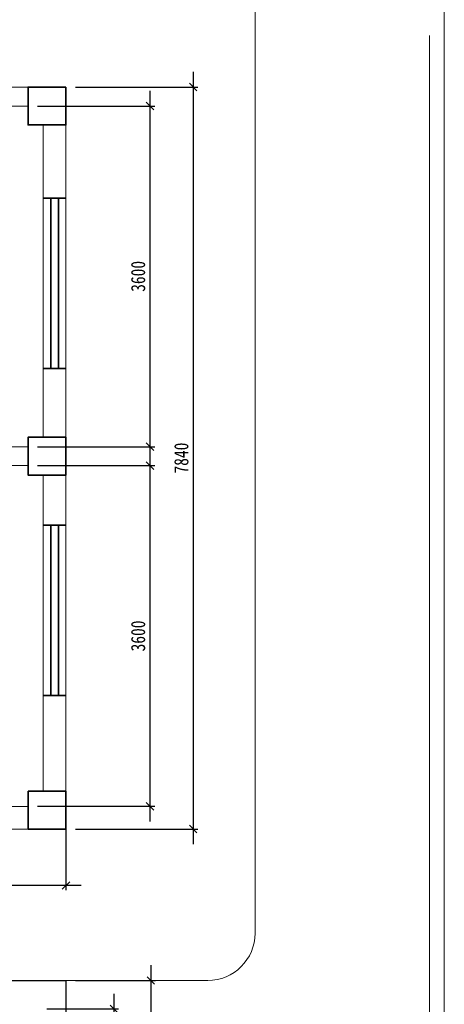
# Model space of a CAD drawing. Header units: millimetres. Extents: x 2842173 to 10151342, y -218675 to 375325.
# Tile 67 of 105: x 2878800 to 2883290, y 199283 to 209687. Entities that reach past the tile are written whole.
import ezdxf

# ---------------------------------------------------------------- set-up
doc = ezdxf.new("R2010")
doc.units = ezdxf.units.MM
doc.layers.get('Defpoints').update_dxf_attribs({"color": 255})
for name, color, linetype, lineweight in [('1轮廓实线层', 7, 'Continuous', 18), ('EB0', 7, 'Continuous', 35), ('金属管件', 2, 'Continuous', 18)]:
    doc.layers.add(name, color=color, linetype=linetype, lineweight=lineweight)
doc.styles.add('宋体', font='txt', dxfattribs={"width": 0.8})
doc.dimstyles.new('新', dxfattribs={"dimtxt": 150, "dimasz": 80, "dimexe": 50, "dimexo": 100, "dimgap": 50, "dimtad": 1, "dimdec": 0, "dimtxsty": '宋体', "dimblk": 'OBLIQUE', "dimcen": 2.5, "dimdle": 160, "dimclrd": 3, "dimadec": 0, "dimazin": 0, "dimtfac": 1, "dimtdec": 0, "dimtmove": 1, "dimatfit": 3, "dimfxl": 1, "dimtolj": 1, "dimarcsym": 0})

# ---------------------------------------------------------------- blocks, each defined once
blk = doc.blocks.new('_Oblique')
at = {"color": 0, "linetype": 'ByBlock', "lineweight": -2}
blk.add_line((-0.5, -0.5), (0.5, 0.5), dxfattribs=at)
blk = doc.blocks.new('*D129')
at = {"layer": 'Defpoints', "color": 0, "transparency": 16777216}
for p in [(2879289, 201535), (2873289, 201135), (2873289, 200538)]:
    blk.add_point(p, dxfattribs=at)
at = {"layer": '金属管件', "color": 0, "linetype": 'Continuous', "lineweight": -2, "transparency": 16777216}
for p, q in [((2879289, 201435), (2879289, 200488)), ((2873289, 201035), (2873289, 200488))]:
    blk.add_line(p, q, dxfattribs=at)
at = {"layer": '金属管件', "color": 3, "linetype": 'Continuous', "lineweight": -2, "transparency": 16777216}
blk.add_line((2879449, 200538), (2873129, 200538), dxfattribs=at)
at = {"layer": '金属管件', "color": 3, "lineweight": -2, "transparency": 16777216, "xscale": 80, "yscale": 80, "zscale": 80}
for p, rotation in [((2873289, 200538), 180.0000856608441), ((2879289, 200538), 8.566084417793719e-05)]:
    blk.add_blockref('_Oblique', p, dxfattribs=dict(at, rotation=rotation))
at = {"layer": '金属管件', "color": 0, "transparency": 16777216, "insert": (2876289, 200663), "char_height": 150, "attachment_point": 5, "rotation": 0.0001, "style": '宋体'}
blk.add_mtext('\\A1;6000', dxfattribs=at)
blk = doc.blocks.new('*D132')
at = {"layer": 'Defpoints', "color": 0, "transparency": 16777216}
for p in [(2879289, 199535), (2879289, 194035), (2880187, 194035)]:
    blk.add_point(p, dxfattribs=at)
at = {"layer": '金属管件', "color": 3, "linetype": 'Continuous', "lineweight": -2, "transparency": 16777216}
blk.add_line((2880187, 199695), (2880187, 193875), dxfattribs=at)
at = {"layer": '金属管件', "color": 0, "linetype": 'Continuous', "lineweight": -2, "transparency": 16777216}
for p, q in [((2879389, 199535), (2880237, 199535)), ((2879389, 194035), (2880237, 194035))]:
    blk.add_line(p, q, dxfattribs=at)
at = {"layer": '金属管件', "color": 3, "lineweight": -2, "transparency": 16777216, "xscale": 80, "yscale": 80, "zscale": 80}
for p, rotation in [((2880187, 199535), 90), ((2880187, 194035), 270)]:
    blk.add_blockref('_Oblique', p, dxfattribs=dict(at, rotation=rotation))
at = {"layer": '金属管件', "color": 0, "transparency": 16777216, "insert": (2880062, 196785), "char_height": 150, "attachment_point": 5, "rotation": 90, "style": '宋体'}
blk.add_mtext('\\A1;5500', dxfattribs=at)
blk = doc.blocks.new('*D133')
at = {"layer": 'Defpoints', "color": 0, "transparency": 16777216}
for p in [(2878989, 199235), (2878989, 194335), (2879796, 194335)]:
    blk.add_point(p, dxfattribs=at)
at = {"layer": '金属管件', "color": 3, "linetype": 'Continuous', "lineweight": -2, "transparency": 16777216}
blk.add_line((2879796, 199395), (2879796, 194175), dxfattribs=at)
at = {"layer": '金属管件', "color": 0, "linetype": 'Continuous', "lineweight": -2, "transparency": 16777216}
for p, q in [((2879089, 199235), (2879846, 199235)), ((2879089, 194335), (2879846, 194335))]:
    blk.add_line(p, q, dxfattribs=at)
at = {"layer": '金属管件', "color": 3, "lineweight": -2, "transparency": 16777216, "xscale": 80, "yscale": 80, "zscale": 80}
for p, rotation in [((2879796, 199235), 90), ((2879796, 194335), 270)]:
    blk.add_blockref('_Oblique', p, dxfattribs=dict(at, rotation=rotation))
at = {"layer": '金属管件', "color": 0, "transparency": 16777216, "insert": (2879671, 196785), "char_height": 150, "attachment_point": 5, "rotation": 90, "style": '宋体'}
blk.add_mtext('\\A1;4900', dxfattribs=at)
blk = doc.blocks.new('*D109')
at = {"layer": 'Defpoints', "color": 0, "transparency": 16777216}
for p in [(2878889, 208775), (2878889, 205175), (2880178, 205175)]:
    blk.add_point(p, dxfattribs=at)
at = {"layer": '金属管件', "color": 3, "linetype": 'Continuous', "lineweight": -2, "transparency": 16777216}
blk.add_line((2880178, 208935), (2880178, 205015), dxfattribs=at)
at = {"layer": '金属管件', "color": 0, "linetype": 'Continuous', "lineweight": -2, "transparency": 16777216}
for p, q in [((2878989, 208775), (2880228, 208775)), ((2878989, 205175), (2880228, 205175))]:
    blk.add_line(p, q, dxfattribs=at)
at = {"layer": '金属管件', "color": 3, "lineweight": -2, "transparency": 16777216, "xscale": 80, "yscale": 80, "zscale": 80}
for p, rotation in [((2880178, 208775), 90), ((2880178, 205175), 270)]:
    blk.add_blockref('_Oblique', p, dxfattribs=dict(at, rotation=rotation))
at = {"layer": '金属管件', "color": 0, "transparency": 16777216, "insert": (2880053, 206975), "char_height": 150, "attachment_point": 5, "rotation": 90, "style": '宋体'}
blk.add_mtext('\\A1;3600', dxfattribs=at)
blk = doc.blocks.new('*D110')
at = {"layer": 'Defpoints', "color": 0, "transparency": 16777216}
for p in [(2878889, 204975), (2878889, 201375), (2880178, 201375)]:
    blk.add_point(p, dxfattribs=at)
at = {"layer": '金属管件', "color": 3, "linetype": 'Continuous', "lineweight": -2, "transparency": 16777216}
blk.add_line((2880178, 205135), (2880178, 201215), dxfattribs=at)
at = {"layer": '金属管件', "color": 0, "linetype": 'Continuous', "lineweight": -2, "transparency": 16777216}
for p, q in [((2878989, 204975), (2880228, 204975)), ((2878989, 201375), (2880228, 201375))]:
    blk.add_line(p, q, dxfattribs=at)
at = {"layer": '金属管件', "color": 3, "lineweight": -2, "transparency": 16777216, "xscale": 80, "yscale": 80, "zscale": 80}
for p, rotation in [((2880178, 204975), 90), ((2880178, 201375), 270)]:
    blk.add_blockref('_Oblique', p, dxfattribs=dict(at, rotation=rotation))
at = {"layer": '金属管件', "color": 0, "transparency": 16777216, "insert": (2880053, 203175), "char_height": 150, "attachment_point": 5, "rotation": 90, "style": '宋体'}
blk.add_mtext('\\A1;3600', dxfattribs=at)
blk = doc.blocks.new('*D114')
at = {"layer": 'Defpoints', "color": 0, "transparency": 16777216}
for p in [(2879289, 208975), (2879289, 201135), (2880635, 201135)]:
    blk.add_point(p, dxfattribs=at)
at = {"layer": '金属管件', "color": 3, "linetype": 'Continuous', "lineweight": -2, "transparency": 16777216}
blk.add_line((2880635, 209135), (2880635, 200975), dxfattribs=at)
at = {"layer": '金属管件', "color": 0, "linetype": 'Continuous', "lineweight": -2, "transparency": 16777216}
for p, q in [((2879389, 208975), (2880685, 208975)), ((2879389, 201135), (2880685, 201135))]:
    blk.add_line(p, q, dxfattribs=at)
at = {"layer": '金属管件', "color": 3, "lineweight": -2, "transparency": 16777216, "xscale": 80, "yscale": 80, "zscale": 80}
for p, rotation in [((2880635, 208975), 90), ((2880635, 201135), 270)]:
    blk.add_blockref('_Oblique', p, dxfattribs=dict(at, rotation=rotation))
at = {"layer": '金属管件', "color": 0, "transparency": 16777216, "insert": (2880510, 205055), "char_height": 150, "attachment_point": 5, "rotation": 90, "style": '宋体'}
blk.add_mtext('\\A1;7840', dxfattribs=at)

msp = doc.modelspace()

# ---------------------------------------------------------------- linework, layer by layer
for p, q in [((2875688.95, 199534.787), (2879288.95, 199534.787)), ((2879288.95, 199534.787), (2879288.95, 194034.787))]:
    msp.add_line(p, q)
at = {"layer": '1轮廓实线层'}
for p, q in [((2873288.938, 208974.777), (2879289.057, 208974.785)), ((2878889.057, 208974.784), (2873688.938, 208974.777)), ((2879289.057, 208974.785), (2879289.069, 201134.795)), ((2878889.057, 208774.784), (2873688.939, 208774.777)), ((2879289.041, 204954.786), (2879289.036, 208694.785)), ((2879049.003, 205274.793), (2879048.998, 208574.784)), ((2878889.062, 205174.803), (2873688.944, 205174.796)), ((2878889.063, 204974.802), (2873688.944, 204974.796)), ((2879049.004, 204874.793), (2879049.009, 201534.795)), ((2879289.063, 204874.794), (2879288.998, 201534.795)), ((2873688.95, 201374.796), (2878889.047, 201374.803)), ((2873288.95, 201134.787), (2878889.047, 201134.796)), ((2879289.069, 201134.795), (2873288.95, 201134.786))]:
    msp.add_line(p, q, dxfattribs=at)
at = {"layer": 'EB0'}
for p, q in [((2879289.037, 207800.103), (2879049.037, 207800.103)), ((2879049.002, 206000.102), (2879289.002, 206000.102))]:
    msp.add_line(p, q, dxfattribs=at)
at = {"layer": 'EB0', "color": 0}
for p, q in [((2879289.037, 207800.103), (2879049.037, 207800.103)), ((2879128.999, 207800.102), (2879129.002, 206000.102)), ((2879208.999, 207800.102), (2879209.002, 206000.102)), ((2879049.002, 206000.102), (2879289.002, 206000.102)), ((2879289.064, 204346.338), (2879049.064, 204346.338)), ((2879129.005, 204346.338), (2879129.007, 202546.338)), ((2879209.005, 204346.338), (2879209.007, 202546.338)), ((2879049.007, 202546.338), (2879289.007, 202546.338))]:
    msp.add_line(p, q, dxfattribs=at)
at = {"layer": 'EB0'}
for points in [[(2879289.057, 208974.785), (2879289.057, 208574.785), (2878889.057, 208574.784), (2878889.057, 208974.784), (2879289.057, 208974.785)], [(2879289.062, 205274.794), (2879289.063, 204874.794), (2878889.063, 204874.793), (2878889.062, 205274.793), (2879289.062, 205274.794)], [(2878889.046, 201534.795), (2878889.047, 201134.795), (2879289.047, 201134.795), (2879289.046, 201534.795), (2878889.046, 201534.795)]]:
    msp.add_lwpolyline(points, dxfattribs=at)
at = {"layer": '金属管件', "color": 55, "true_color": 0x999b37}
for p, q in [((2881289.069, 200034.787), (2881289.069, 211474.777)), ((2879288.95, 199534.787), (2880789.069, 199534.787))]:
    msp.add_line(p, q, dxfattribs=at)
at = {"layer": '金属管件', "color": 7}
msp.add_line((2883134.895, 209520.737), (2883134.895, 184611.952), dxfattribs=at)
msp.add_lwpolyline([(2842172.568, 215928.398), (2883290.198, 215928.398), (2883290.198, 184449.606), (2842172.568, 184449.606)], close=True, dxfattribs=at)
at = {"layer": '金属管件', "color": 55, "true_color": 0x999b37}
msp.add_arc((2880789.069, 200034.787), 500, 270, 0, dxfattribs=at)

# ---------------------------------------------------------------- dimensions: what is measured, and where the dimension line sits
at = {"layer": '金属管件', "color": 3}
for base, p1, p2, angle, picture, middle in [((2880634.536, 201134.795), (2879289.057, 208974.785), (2879289.069, 201134.795), 90, '*D114', (2880509.536, 205054.79)), ((2880177.734, 205174.803), (2878889.057, 208774.784), (2878889.062, 205174.803), 90, '*D109', (2880052.734, 206974.794)), ((2880177.735, 201374.803), (2878889.063, 204974.802), (2878889.046, 201374.803), 90, '*D110', (2880052.735, 203174.803)), ((2873288.951, 200537.863), (2879288.998, 201534.795), (2873288.95, 201134.787), 0.0000857, '*D129', (2876288.975, 200662.868)), ((2880186.904, 194034.787), (2879288.95, 199534.787), (2879288.95, 194034.787), 90, '*D132', (2880061.904, 196784.787)), ((2879795.823, 194334.787), (2878988.95, 199234.787), (2878988.95, 194334.787), 90, '*D133', (2879670.823, 196784.787))]:
    dim = msp.add_linear_dim(base=base, p1=p1, p2=p2, angle=angle, dimstyle='新', dxfattribs=at)
    dim.commit()
    dim.dimension.update_dxf_attribs({"geometry": picture, "text_midpoint": middle})

doc.saveas('drawing.dxf')
